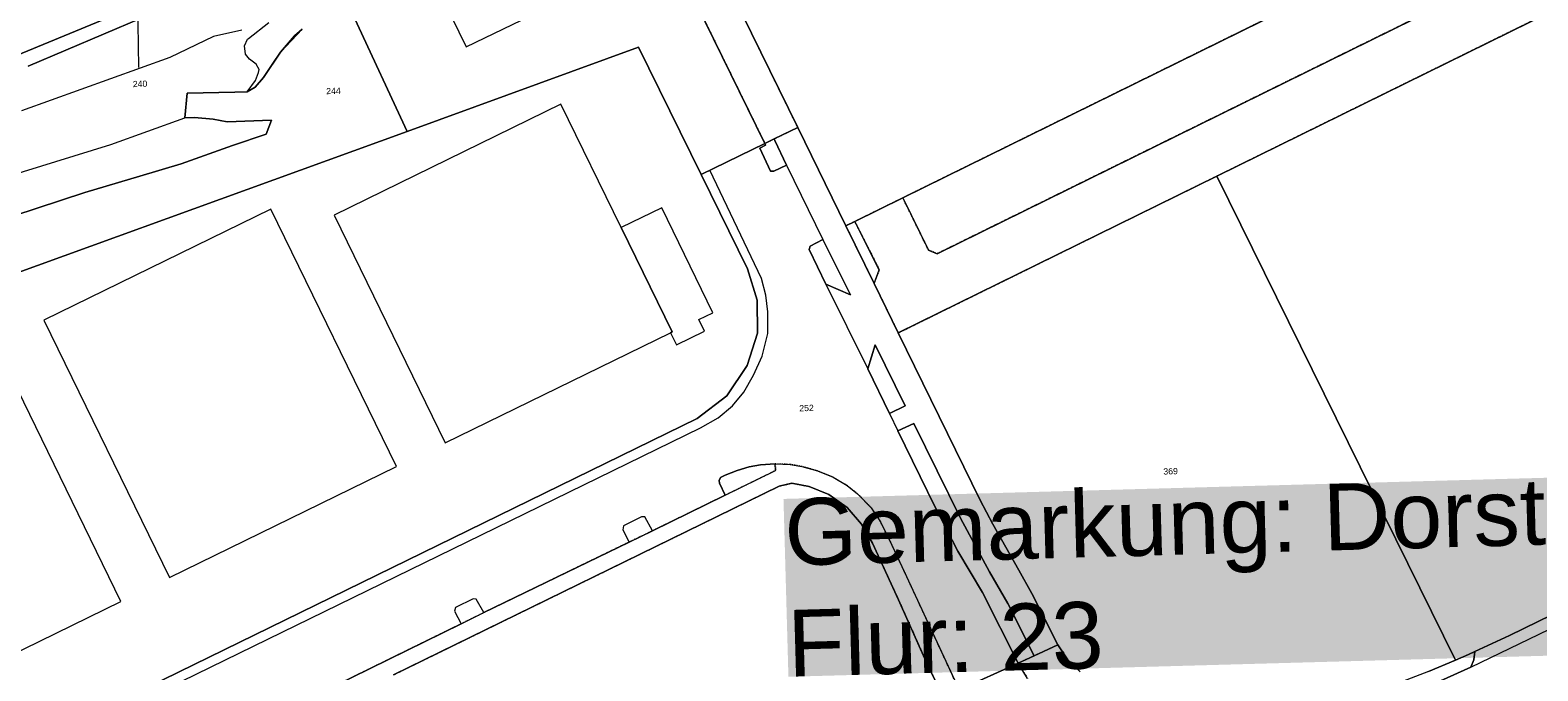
# Model space of a CAD drawing. Header units: millimetres. Extents: x -191 to 81095, y -508122 to 28741.
# Tile 140 of 251: x 5333 to 5502, y 10021 to 10093. Entities that reach past the tile are written whole.
import ezdxf

# ---------------------------------------------------------------- set-up
doc = ezdxf.new("R2010")
doc.units = ezdxf.units.MM
doc.linetypes.add('VE22-087 DB - VST Hervest-Dorsten ALK VA2736$0$1', pattern=[0])
doc.linetypes.add('VE22-087 DB - VST Hervest-Dorsten ALK VA2736$0$2', pattern=[0.16, 0.06, -0.1])
for name, color, linetype, lineweight in [('VE22-087 DB - VST Hervest-Dorsten ALK VA2736$0$AX_BauwerkImGewaesserbereich', 7, 'VE22-087 DB - VST Hervest-Dorsten ALK VA2736$0$1', 18), ('VE22-087 DB - VST Hervest-Dorsten ALK VA2736$0$AX_BauwerkOderAnlageFuerIndustrieUndGewerbe', 7, 'VE22-087 DB - VST Hervest-Dorsten ALK VA2736$0$1', 18), ('VE22-087 DB - VST Hervest-Dorsten ALK VA2736$0$AX_Flurstueck', 9, 'VE22-087 DB - VST Hervest-Dorsten ALK VA2736$0$1', 18), ('VE22-087 DB - VST Hervest-Dorsten ALK VA2736$0$AX_Gebaeude', 7, 'VE22-087 DB - VST Hervest-Dorsten ALK VA2736$0$1', 18), ('VE22-087 DB - VST Hervest-Dorsten ALK VA2736$0$AX_Gelaendekante', 7, 'VE22-087 DB - VST Hervest-Dorsten ALK VA2736$0$1', 18), ('VE22-087 DB - VST Hervest-Dorsten ALK VA2736$0$AX_IndustrieUndGewerbeflaeche', 7, 'VE22-087 DB - VST Hervest-Dorsten ALK VA2736$0$1', 18), ('VE22-087 DB - VST Hervest-Dorsten ALK VA2736$0$AX_StehendesGewaesser', 7, 'VE22-087 DB - VST Hervest-Dorsten ALK VA2736$0$1', 18), ('VE22-087 DB - VST Hervest-Dorsten ALK VA2736$0$AX_Strassenverkehr', 7, 'VE22-087 DB - VST Hervest-Dorsten ALK VA2736$0$1', 18), ('VE22-087 DB - VST Hervest-Dorsten ALK VA2736$0$AX_Strassenverkehrsanlage', 7, 'VE22-087 DB - VST Hervest-Dorsten ALK VA2736$0$1', 18), ('VE22-087 DB - VST Hervest-Dorsten ALK VA2736$0$AX_UnlandVegetationsloseFlaeche', 7, 'VE22-087 DB - VST Hervest-Dorsten ALK VA2736$0$1', 18), ('VE22-087 DB - VST Hervest-Dorsten ALK VA2736$0$AX_Vegetationsmerkmal', 7, 'VE22-087 DB - VST Hervest-Dorsten ALK VA2736$0$1', 18), ('VE22-087 DB - VST Hervest-Dorsten ALK VA2736$0$AX_Weg', 7, 'VE22-087 DB - VST Hervest-Dorsten ALK VA2736$0$1', 18), ('VE22-087 DB - VST Hervest-Dorsten ALK VA2736$0$Flurgrenzen', 9, 'VE22-087 DB - VST Hervest-Dorsten ALK VA2736$0$1', 18)]:
    doc.layers.add(name, color=color, linetype=linetype, lineweight=lineweight)
doc.layers.add('XREF ALK Kataster', color=251, linetype='Continuous')
doc.styles.add('VE22-087 DB - VST Hervest-Dorsten ALK VA2736$0$0', font='arial.ttf')

# ---------------------------------------------------------------- blocks, each defined once
blk = doc.blocks.new('VE22-087 DB - VST Hervest-Dorsten ALK VA2736')
at = {"layer": 'VE22-087 DB - VST Hervest-Dorsten ALK VA2736$0$AX_BauwerkOderAnlageFuerIndustrieUndGewerbe', "color": 7, "linetype": 'VE22-087 DB - VST Hervest-Dorsten ALK VA2736$0$1', "lineweight": 13, "ltscale": 0.5, "true_color": 0xf2ebe8}
blk.add_polyline3d([(5400.6, 10108.66, 0), (5378.78, 10098.09, 0), (5382.03, 10091.38, 0), (5403.87, 10101.95, 0)], close=True, dxfattribs=at)
at = {"layer": 'VE22-087 DB - VST Hervest-Dorsten ALK VA2736$0$AX_Flurstueck', "linetype": 'VE22-087 DB - VST Hervest-Dorsten ALK VA2736$0$1', "lineweight": 13, "ltscale": 0.5}
for points in [[(5511.9, 10114.2, 0), (5431.11, 10074.4, 0), (5425.72, 10071.74, 0), (5424.71, 10071.25, 0), (5427.89, 10064.75, 0), (5430.6, 10059.21, 0), (5466.4, 10076.85, 0), (5515.74, 10101.16, 0)], [(5538.97, 10044.57, 0), (5499.3, 10025.19, 0), (5495.41, 10023.38, 0), (5494.71, 10023.05, 0), (5493.22, 10022.42, 0), (5490.19, 10021.14, 0)], [(5451.06, 10021.12, 0), (5449.65, 10022.46, 0), (5448.54, 10024.13, 0), (5445.86, 10022.9, 0), (5444.08, 10022.09, 0), (5437.45, 10019.07, 0)], [(5345.07, 10099, 0), (5345.2, 10089.06, 0)], [(5373.87, 10020.77, 0), (5417.21, 10041.99, 0), (5418.63, 10042.31, 0), (5420.58, 10041.94, 0), (5422.8, 10041.04, 0), (5424.84, 10039.58, 0), (5426.47, 10037.72, 0), (5427.71, 10035.56, 0), (5430.63, 10029.21, 0), (5433.75, 10022.24, 0), (5435.65, 10018.25, 0)], [(5437.45, 10019.07, 0), (5444.08, 10022.09, 0), (5445.86, 10022.9, 0), (5448.54, 10024.13, 0), (5445.62, 10029.91, 0), (5444.17, 10032.54, 0), (5441.22, 10037.71, 0), (5439.79, 10040.4, 0), (5430.6, 10059.21, 0), (5427.89, 10064.75, 0), (5424.71, 10071.25, 0), (5419.3, 10082.32, 0), (5416.65, 10081.03, 0), (5415.6, 10080.52, 0), (5408.43, 10077.03, 0), (5413.65, 10066.42, 0), (5414.75, 10062.9, 0), (5414.78, 10059.18, 0), (5413.63, 10055.55, 0), (5411.35, 10052.15, 0), (5407.98, 10049.59, 0), (5323.93, 10008.48, 0)], [(5490.19, 10021.14, 0), (5493.22, 10022.42, 0), (5466.4, 10076.85, 0), (5430.6, 10059.21, 0), (5439.79, 10040.4, 0), (5441.22, 10037.71, 0), (5444.17, 10032.54, 0), (5445.62, 10029.91, 0), (5448.54, 10024.13, 0), (5449.65, 10022.46, 0), (5451.06, 10021.12, 0)], [(5435.65, 10018.25, 0), (5433.75, 10022.24, 0), (5430.63, 10029.21, 0), (5427.71, 10035.56, 0), (5426.47, 10037.72, 0), (5424.84, 10039.58, 0), (5422.8, 10041.04, 0), (5420.58, 10041.94, 0), (5418.63, 10042.31, 0), (5417.21, 10041.99, 0), (5373.87, 10020.77, 0)]]:
    blk.add_polyline3d(points, dxfattribs=at)
for points in [[(5511.9, 10114.2, 0), (5502.77, 10133.87, 0), (5484.26, 10125.29, 0), (5472.26, 10120.28, 0), (5424.88, 10101.76, 0), (5412, 10097.23, 0), (5419.3, 10082.32, 0), (5424.71, 10071.25, 0), (5425.72, 10071.74, 0), (5431.11, 10074.4, 0)], [(5406.91, 10122.68, 0), (5391.11, 10117.6, 0), (5326.62, 10095.72, 0), (5311.11, 10090.46, 0), (5312.03, 10084.54, 0), (5327.36, 10088.7, 0), (5390.24, 10114.69, 0), (5392.66, 10115.23, 0), (5395.19, 10114.96, 0), (5397.61, 10114.33, 0), (5399.7, 10112.97, 0), (5403.44, 10114.75, 0), (5404.41, 10119.19, 0)], [(5395.19, 10114.96, 0), (5392.66, 10115.23, 0), (5390.24, 10114.69, 0), (5327.36, 10088.7, 0), (5312.03, 10084.54, 0), (5312.12, 10083.97, 0), (5314.78, 10066.98, 0), (5315.83, 10060.28, 0), (5375.39, 10081.84, 0), (5401.39, 10091.33, 0), (5408.43, 10077.03, 0), (5415.6, 10080.52, 0), (5401.21, 10109.89, 0), (5399.7, 10112.97, 0), (5397.61, 10114.33, 0)], [(5403.44, 10114.75, 0), (5399.7, 10112.97, 0), (5401.21, 10109.89, 0), (5415.6, 10080.52, 0), (5416.65, 10081.03, 0), (5419.3, 10082.32, 0), (5412, 10097.23, 0)], [(5515.74, 10101.16, 0), (5466.4, 10076.85, 0), (5493.22, 10022.42, 0), (5494.71, 10023.05, 0), (5495.41, 10023.38, 0), (5499.3, 10025.19, 0), (5538.97, 10044.57, 0), (5535.9, 10050.86, 0), (5539.5, 10052.62, 0), (5519.17, 10094.15, 0)], [(5401.39, 10091.33, 0), (5375.39, 10081.84, 0), (5315.83, 10060.28, 0), (5312.53, 10059.09, 0), (5273.42, 10044.93, 0), (5231.16, 10029.49, 0), (5255.31, 9980.1, 0), (5259.5, 9976.77, 0), (5260.71, 9977.56, 0), (5320.68, 10006.9, 0), (5323.93, 10008.48, 0), (5407.98, 10049.59, 0), (5411.35, 10052.15, 0), (5413.63, 10055.55, 0), (5414.78, 10059.18, 0), (5414.75, 10062.9, 0), (5413.65, 10066.42, 0), (5408.43, 10077.03, 0)]]:
    blk.add_polyline3d(points, close=True, dxfattribs=at)
at = {"layer": 'VE22-087 DB - VST Hervest-Dorsten ALK VA2736$0$AX_Gebaeude', "color": 7, "linetype": 'VE22-087 DB - VST Hervest-Dorsten ALK VA2736$0$1', "lineweight": 13, "ltscale": 0.5}
for points in [[(5392.69, 10084.93, 0), (5367.18, 10072.45, 0), (5379.67, 10046.85, 0), (5404.99, 10059.22, 0), (5405.2, 10059.33, 0), (5399.47, 10071.05, 0)], [(5360.09, 10073.11, 0), (5334.56, 10060.64, 0), (5348.7, 10031.71, 0), (5374.21, 10044.19, 0)], [(5399.47, 10071.05, 0), (5405.2, 10059.33, 0), (5404.99, 10059.22, 0), (5405.67, 10057.88, 0), (5408.82, 10059.42, 0), (5408.17, 10060.72, 0), (5409.75, 10061.48, 0), (5404.01, 10073.28, 0)], [(5327.47, 10061.27, 0), (5301.95, 10048.79, 0), (5317.72, 10016.54, 0), (5343.23, 10029.03, 0)]]:
    blk.add_polyline3d(points, close=True, dxfattribs=at)
at = {"layer": 'VE22-087 DB - VST Hervest-Dorsten ALK VA2736$0$AX_Gelaendekante', "color": 18, "linetype": 'VE22-087 DB - VST Hervest-Dorsten ALK VA2736$0$1', "lineweight": 13, "ltscale": 0.5, "true_color": 0x520000}
for points in [[(5171.03, 10005.78, 0), (5170.56, 10007.43, 0), (5170.94, 10008.49, 0), (5172.45, 10009.81, 0), (5182.23, 10017.58, 0), (5184.63, 10020.84, 0), (5188.28, 10026.44, 0), (5191.27, 10030.37, 0), (5201.32, 10035.45, 0), (5213.87, 10040.49, 0), (5240.01, 10049.41, 0), (5261.43, 10055.56, 0), (5310.72, 10070.74, 0), (5314.03, 10071.76, 0), (5328.12, 10076.1, 0), (5342.1, 10080.38, 0), (5350.41, 10083.41, 0)], [(5360.14, 10083.14, 0), (5359.57, 10081.56, 0), (5355.76, 10080.28, 0), (5350.01, 10078.21, 0), (5345.35, 10076.82, 0), (5339.17, 10075, 0), (5314.97, 10067.05, 0)], [(5350.41, 10083.41, 0), (5351.48, 10083.43, 0), (5353.58, 10083.25, 0), (5355.18, 10082.95, 0), (5360.14, 10083.14, 0)]]:
    blk.add_polyline3d(points, dxfattribs=at)
at = {"layer": 'VE22-087 DB - VST Hervest-Dorsten ALK VA2736$0$AX_IndustrieUndGewerbeflaeche', "color": 253, "linetype": 'VE22-087 DB - VST Hervest-Dorsten ALK VA2736$0$1', "lineweight": 13, "ltscale": 0.5, "true_color": 0x999999}
for points in [[(5502.77, 10133.87, 0), (5484.26, 10125.29, 0), (5472.26, 10120.28, 0), (5424.88, 10101.76, 0), (5412, 10097.23, 0), (5419.3, 10082.32, 0), (5424.71, 10071.25, 0), (5425.72, 10071.74, 0), (5431.11, 10074.4, 0), (5511.9, 10114.2, 0)], [(5369.53, 10094.51, 0), (5375.39, 10081.84, 0), (5401.39, 10091.33, 0), (5408.43, 10077.03, 0), (5415.6, 10080.52, 0), (5401.21, 10109.89, 0)]]:
    blk.add_polyline3d(points, close=True, dxfattribs=at)
blk.add_polyline3d([(5435.65, 10018.25, 0), (5433.75, 10022.24, 0), (5430.63, 10029.21, 0), (5427.71, 10035.56, 0), (5426.47, 10037.72, 0), (5424.84, 10039.58, 0), (5422.8, 10041.04, 0), (5420.58, 10041.94, 0), (5418.63, 10042.31, 0), (5417.21, 10041.99, 0), (5373.87, 10020.77, 0)], dxfattribs=at)
at = {"layer": 'VE22-087 DB - VST Hervest-Dorsten ALK VA2736$0$AX_Strassenverkehr', "color": 253, "linetype": 'VE22-087 DB - VST Hervest-Dorsten ALK VA2736$0$1', "lineweight": 13, "ltscale": 0.5, "true_color": 0x999999}
for points in [[(5415.6, 10080.52, 0), (5415.69, 10080.33, 0), (5415.03, 10080, 0), (5416.24, 10077.41, 0), (5416.62, 10077.38, 0), (5418.05, 10078.07, 0), (5416.74, 10080.85, 0), (5416.65, 10081.03, 0)], [(5425.23, 10063.5, 0), (5422.13, 10069.7, 0), (5420.68, 10068.95, 0), (5420.58, 10068.59, 0), (5422.46, 10064.69, 0)], [(5422.13, 10069.7, 0), (5425.23, 10063.5, 0), (5422.46, 10064.69, 0), (5420.58, 10068.59, 0), (5420.68, 10068.95, 0)], [(5428, 10057.87, 0), (5427.19, 10055.16, 0), (5429.63, 10050.14, 0), (5431.39, 10051, 0)], [(5428, 10057.87, 0), (5431.39, 10051, 0), (5429.63, 10050.14, 0), (5427.19, 10055.16, 0)], [(5432.36, 10049.04, 0), (5430.57, 10048.2, 0), (5434.71, 10039.7, 0), (5437.29, 10034.68, 0), (5440.07, 10030.04, 0), (5444.08, 10022.09, 0), (5445.86, 10022.9, 0), (5442.91, 10028.79, 0), (5440.85, 10032.34, 0), (5437.61, 10038.4, 0)], [(5416.76, 10044.48, 0), (5415.13, 10044.39, 0), (5413.83, 10044.14, 0), (5412.48, 10043.76, 0), (5411.15, 10043.23, 0), (5410.63, 10042.96, 0), (5410.47, 10042.62, 0), (5410.49, 10042.31, 0), (5411.14, 10040.96, 0), (5416.82, 10043.74, 0)], [(5495.41, 10023.38, 0), (5494.71, 10023.05, 0), (5493.22, 10022.42, 0), (5490.19, 10021.14, 0), (5484.67, 10019.01, 0), (5479.06, 10016.62, 0), (5473.74, 10014.1, 0), (5474.42, 10012.72, 0), (5479.29, 10015.09, 0), (5484.67, 10017.46, 0), (5491.55, 10020.11, 0), (5494.97, 10021.63, 0), (5495.31, 10022.45, 0)]]:
    blk.add_polyline3d(points, close=True, dxfattribs=at)
at = {"layer": 'VE22-087 DB - VST Hervest-Dorsten ALK VA2736$0$AX_Strassenverkehrsanlage', "color": 7, "linetype": 'VE22-087 DB - VST Hervest-Dorsten ALK VA2736$0$1', "lineweight": 13, "ltscale": 0.5, "true_color": 0xf7f7f0}
for points in [[(5494.97, 10021.63, 0), (5525.66, 10036.46, 0), (5574.05, 10059.96, 0), (5617.15, 10080.92, 0), (5642.28, 10093.3, 0), (5648.86, 10097.26, 0), (5652.18, 10099.35, 0), (5654.48, 10100.88, 0), (5656.35, 10101.99, 0), (5660.48, 10103.89, 0)], [(5418.05, 10078.07, 0), (5422.13, 10069.7, 0)], [(5295.84, 9993.47, 0), (5342.09, 10016.15, 0), (5383.74, 10036.5, 0), (5408.36, 10048.55, 0), (5410.34, 10049.65, 0), (5411.97, 10051, 0), (5413.26, 10052.57, 0), (5414.34, 10054.46, 0), (5415.32, 10056.6, 0), (5415.94, 10059.14, 0), (5415.95, 10061.59, 0), (5415.71, 10063.47, 0), (5415.24, 10065.34, 0), (5409.43, 10077.52, 0)], [(5422.46, 10064.69, 0), (5427.19, 10055.16, 0)], [(5429.63, 10050.14, 0), (5430.57, 10048.2, 0)], [(5416.76, 10044.48, 0), (5418.44, 10044.43, 0), (5419.75, 10044.21, 0), (5421.54, 10043.7, 0), (5423.27, 10042.98, 0), (5424.87, 10042.05, 0), (5426.02, 10041.14, 0), (5427.57, 10039.56, 0), (5428.6, 10037.98, 0), (5429.63, 10035.93, 0), (5431.28, 10032.4, 0), (5437.45, 10019.07, 0)], [(5411.14, 10040.96, 0), (5402.99, 10036.97, 0)], [(5400.36, 10035.7, 0), (5384.03, 10027.77, 0)], [(5381.49, 10026.52, 0), (5365.13, 10018.48, 0)]]:
    blk.add_polyline3d(points, dxfattribs=at)
at = {"layer": 'VE22-087 DB - VST Hervest-Dorsten ALK VA2736$0$AX_Vegetationsmerkmal', "color": 7, "linetype": 'VE22-087 DB - VST Hervest-Dorsten ALK VA2736$0$1', "lineweight": 13, "ltscale": 0.5}
for points in [[(5525.47, 10120.89, 0), (5511.9, 10114.2, 0), (5431.11, 10074.4, 0), (5433.99, 10068.53, 0), (5434.97, 10068.12, 0), (5517.78, 10108.9, 0), (5520.15, 10107.93, 0), (5528.97, 10112.24, 0), (5529.1, 10113.28, 0)], [(5425.72, 10071.74, 0), (5424.71, 10071.25, 0), (5427.89, 10064.75, 0), (5428.47, 10066.32, 0)], [(5401.73, 10038.55, 0), (5399.71, 10037.53, 0), (5399.66, 10037.09, 0), (5400.36, 10035.7, 0), (5402.99, 10036.97, 0), (5402.12, 10038.55, 0)], [(5382.81, 10029.32, 0), (5380.84, 10028.35, 0), (5380.74, 10027.93, 0), (5381.49, 10026.52, 0), (5384.03, 10027.77, 0), (5383.16, 10029.29, 0)]]:
    blk.add_polyline3d(points, close=True, dxfattribs=at)
at = {"layer": 'VE22-087 DB - VST Hervest-Dorsten ALK VA2736$0$AX_Weg', "color": 7, "linetype": 'VE22-087 DB - VST Hervest-Dorsten ALK VA2736$0$2', "lineweight": 13, "ltscale": 0.5}
for points in [[(5517.78, 10108.9, 0), (5434.97, 10068.12, 0), (5433.99, 10068.53, 0), (5431.11, 10074.4, 0), (5425.72, 10071.74, 0), (5428.47, 10066.32, 0), (5427.89, 10064.75, 0), (5430.6, 10059.21, 0), (5466.4, 10076.85, 0), (5515.74, 10101.16, 0)], [(5373.87, 10020.77, 0), (5417.21, 10041.99, 0), (5418.63, 10042.31, 0), (5420.58, 10041.94, 0), (5422.8, 10041.04, 0), (5424.84, 10039.58, 0), (5426.47, 10037.72, 0), (5427.71, 10035.56, 0), (5430.63, 10029.21, 0), (5433.75, 10022.24, 0), (5435.65, 10018.25, 0)], [(5437.45, 10019.07, 0), (5431.28, 10032.4, 0), (5429.63, 10035.93, 0), (5428.6, 10037.98, 0), (5427.57, 10039.56, 0), (5426.02, 10041.14, 0), (5424.87, 10042.05, 0), (5423.27, 10042.98, 0), (5421.54, 10043.7, 0), (5419.75, 10044.21, 0), (5418.44, 10044.43, 0), (5416.76, 10044.48, 0), (5416.82, 10043.74, 0), (5411.14, 10040.96, 0), (5402.99, 10036.97, 0), (5400.36, 10035.7, 0), (5384.03, 10027.77, 0), (5381.49, 10026.52, 0), (5365.13, 10018.48, 0)], [(5451.06, 10021.12, 0), (5449.65, 10022.46, 0), (5448.54, 10024.13, 0), (5445.86, 10022.9, 0), (5444.08, 10022.09, 0), (5445.13, 10020.37, 0)]]:
    blk.add_polyline3d(points, dxfattribs=at)
for points in [[(5525.47, 10120.89, 0), (5511.9, 10114.2, 0), (5431.11, 10074.4, 0), (5433.99, 10068.53, 0), (5434.97, 10068.12, 0), (5517.78, 10108.9, 0), (5520.15, 10107.93, 0), (5528.97, 10112.24, 0), (5529.1, 10113.28, 0)], [(5403.44, 10114.75, 0), (5399.7, 10112.97, 0), (5401.21, 10109.89, 0), (5415.6, 10080.52, 0), (5416.65, 10081.03, 0), (5419.3, 10082.32, 0), (5412, 10097.23, 0)], [(5425.72, 10071.74, 0), (5424.71, 10071.25, 0), (5427.89, 10064.75, 0), (5428.47, 10066.32, 0)]]:
    blk.add_polyline3d(points, close=True, dxfattribs=at)
at = {"layer": 'VE22-087 DB - VST Hervest-Dorsten ALK VA2736$0$AX_Flurstueck', "char_height": 0.7, "attachment_point": 2, "rotation": 1.5895, "style": 'VE22-087 DB - VST Hervest-Dorsten ALK VA2736$0$0', "bg_fill": 3, "box_fill_scale": 1, "bg_fill_color": 256, "bg_fill_transparency": 0}
for s, insert in [('240', (5345.37, 10087.56)), ('244', (5367.11, 10086.77)), ('252', (5420.28, 10051.12)), ('369', (5461.2, 10044.01))]:
    blk.add_mtext(s, dxfattribs=dict(at, insert=insert))
at = {"layer": 'VE22-087 DB - VST Hervest-Dorsten ALK VA2736$0$AX_BauwerkImGewaesserbereich', "color": 253, "linetype": 'VE22-087 DB - VST Hervest-Dorsten ALK VA2736$0$1', "lineweight": 13, "ltscale": 0.5, "true_color": 0x999999}
for points in [[(5349.75, 10096.4, 0), (5332.8, 10089.22, 0)], [(5314.97, 10067.05, 0), (5339.17, 10075, 0), (5345.35, 10076.82, 0), (5350.01, 10078.21, 0), (5355.76, 10080.28, 0), (5359.57, 10081.56, 0), (5360.14, 10083.14, 0), (5355.18, 10082.95, 0), (5353.58, 10083.25, 0), (5351.48, 10083.43, 0), (5350.41, 10083.41, 0), (5350.68, 10086.15, 0), (5356.05, 10086.28, 0), (5357.42, 10086.3, 0), (5358.3, 10086.83, 0), (5359.24, 10087.91, 0), (5360.24, 10089.4, 0), (5361.15, 10090.79, 0), (5362.75, 10092.6, 0), (5363.59, 10093.37, 0)]]:
    blk.add_polyline3d(points, dxfattribs=at)
at = {"layer": 'VE22-087 DB - VST Hervest-Dorsten ALK VA2736$0$AX_Gelaendekante', "color": 18, "linetype": 'VE22-087 DB - VST Hervest-Dorsten ALK VA2736$0$1', "lineweight": 13, "ltscale": 0.5, "true_color": 0x520000}
for points in [[(5332.8, 10089.22, 0), (5349.75, 10096.4, 0)], [(5363.59, 10093.37, 0), (5361.15, 10090.79, 0), (5359.24, 10087.91, 0), (5358.3, 10086.83, 0), (5357.42, 10086.3, 0)], [(5357.42, 10086.3, 0), (5358.34, 10087.58, 0), (5358.68, 10088.48, 0), (5358.77, 10088.83, 0), (5358.42, 10089.41, 0), (5357.67, 10089.99, 0), (5357.22, 10090.54, 0), (5357.1, 10091.47, 0), (5357.45, 10092.22, 0), (5357.56, 10092.3, 0), (5359.85, 10094.12, 0)], [(5356.8, 10093.26, 0), (5353.63, 10092.55, 0), (5348.71, 10090.16, 0), (5332.07, 10084.17, 0)]]:
    blk.add_polyline3d(points, dxfattribs=at)
at = {"layer": 'VE22-087 DB - VST Hervest-Dorsten ALK VA2736$0$AX_IndustrieUndGewerbeflaeche', "color": 253, "linetype": 'VE22-087 DB - VST Hervest-Dorsten ALK VA2736$0$1', "lineweight": 13, "ltscale": 0.5, "true_color": 0x999999}
for points in [[(5490.19, 10021.14, 0), (5493.22, 10022.42, 0), (5494.71, 10023.05, 0), (5495.41, 10023.38, 0), (5499.3, 10025.19, 0), (5538.97, 10044.57, 0)], [(5515.74, 10101.16, 0), (5466.4, 10076.85, 0), (5430.6, 10059.21, 0), (5439.79, 10040.4, 0), (5441.22, 10037.71, 0), (5444.17, 10032.54, 0), (5445.62, 10029.91, 0), (5448.54, 10024.13, 0), (5449.65, 10022.46, 0), (5451.06, 10021.12, 0)]]:
    blk.add_polyline3d(points, dxfattribs=at)
blk.add_polyline3d([(5375.39, 10081.84, 0), (5315.83, 10060.28, 0), (5312.53, 10059.09, 0), (5273.42, 10044.93, 0), (5231.16, 10029.49, 0), (5255.31, 9980.1, 0), (5259.5, 9976.77, 0), (5260.71, 9977.56, 0), (5320.68, 10006.9, 0), (5323.93, 10008.48, 0), (5407.98, 10049.59, 0), (5411.35, 10052.15, 0), (5413.63, 10055.55, 0), (5414.78, 10059.18, 0), (5414.75, 10062.9, 0), (5413.65, 10066.42, 0), (5408.43, 10077.03, 0), (5401.39, 10091.33, 0)], close=True, dxfattribs=at)
at = {"layer": 'VE22-087 DB - VST Hervest-Dorsten ALK VA2736$0$AX_StehendesGewaesser', "color": 253, "linetype": 'VE22-087 DB - VST Hervest-Dorsten ALK VA2736$0$1', "lineweight": 13, "ltscale": 0.5, "true_color": 0x999999}
for points in [[(5349.75, 10096.4, 0), (5332.8, 10089.22, 0)], [(5314.97, 10067.05, 0), (5339.17, 10075, 0), (5345.35, 10076.82, 0), (5350.01, 10078.21, 0), (5355.76, 10080.28, 0), (5359.57, 10081.56, 0), (5360.14, 10083.14, 0), (5355.18, 10082.95, 0), (5353.58, 10083.25, 0), (5351.48, 10083.43, 0), (5350.41, 10083.41, 0), (5350.68, 10086.15, 0), (5356.05, 10086.28, 0), (5357.42, 10086.3, 0), (5358.3, 10086.83, 0), (5359.24, 10087.91, 0), (5360.24, 10089.4, 0), (5361.15, 10090.79, 0), (5362.75, 10092.6, 0), (5363.59, 10093.37, 0)]]:
    blk.add_polyline3d(points, dxfattribs=at)
at = {"layer": 'VE22-087 DB - VST Hervest-Dorsten ALK VA2736$0$AX_Strassenverkehr', "color": 253, "linetype": 'VE22-087 DB - VST Hervest-Dorsten ALK VA2736$0$1', "lineweight": 13, "ltscale": 0.5, "true_color": 0x999999}
for points in [[(5538.97, 10044.57, 0), (5499.3, 10025.19, 0), (5495.41, 10023.38, 0), (5495.31, 10022.45, 0), (5494.97, 10021.63, 0), (5491.55, 10020.11, 0)], [(5445.13, 10020.37, 0), (5444.08, 10022.09, 0), (5437.45, 10019.07, 0)], [(5365.13, 10018.48, 0), (5381.49, 10026.52, 0), (5384.03, 10027.77, 0), (5400.36, 10035.7, 0), (5402.99, 10036.97, 0), (5411.14, 10040.96, 0), (5410.49, 10042.31, 0), (5410.47, 10042.62, 0), (5410.63, 10042.96, 0), (5411.15, 10043.23, 0), (5412.48, 10043.76, 0), (5413.83, 10044.14, 0), (5415.13, 10044.39, 0), (5416.76, 10044.48, 0), (5418.44, 10044.43, 0), (5419.75, 10044.21, 0), (5421.54, 10043.7, 0), (5423.27, 10042.98, 0), (5424.87, 10042.05, 0), (5426.02, 10041.14, 0), (5427.57, 10039.56, 0), (5428.6, 10037.98, 0), (5429.63, 10035.93, 0), (5431.28, 10032.4, 0), (5437.45, 10019.07, 0), (5444.08, 10022.09, 0), (5440.07, 10030.04, 0), (5437.29, 10034.68, 0), (5434.71, 10039.7, 0), (5430.57, 10048.2, 0), (5432.36, 10049.04, 0), (5437.61, 10038.4, 0), (5440.85, 10032.34, 0), (5442.91, 10028.79, 0), (5445.86, 10022.9, 0), (5448.54, 10024.13, 0), (5445.62, 10029.91, 0), (5444.17, 10032.54, 0), (5441.22, 10037.71, 0), (5439.79, 10040.4, 0), (5430.6, 10059.21, 0), (5427.89, 10064.75, 0), (5424.71, 10071.25, 0), (5419.3, 10082.32, 0), (5416.65, 10081.03, 0), (5416.74, 10080.85, 0), (5418.05, 10078.07, 0), (5416.62, 10077.38, 0), (5416.24, 10077.41, 0), (5415.03, 10080, 0), (5415.69, 10080.33, 0), (5415.6, 10080.52, 0), (5408.43, 10077.03, 0), (5413.65, 10066.42, 0), (5414.75, 10062.9, 0), (5414.78, 10059.18, 0), (5413.63, 10055.55, 0), (5411.35, 10052.15, 0), (5407.98, 10049.59, 0), (5323.93, 10008.48, 0)]]:
    blk.add_polyline3d(points, dxfattribs=at)
at = {"layer": 'VE22-087 DB - VST Hervest-Dorsten ALK VA2736$0$AX_UnlandVegetationsloseFlaeche', "color": 253, "linetype": 'VE22-087 DB - VST Hervest-Dorsten ALK VA2736$0$1', "lineweight": 13, "ltscale": 0.5, "true_color": 0x999999}
for points in [[(5326.62, 10095.72, 0), (5311.11, 10090.46, 0), (5307.8, 10089.39, 0), (5302.34, 10086.81, 0), (5289.43, 10080.71, 0), (5280.11, 10077.43, 0), (5261.04, 10070.7, 0), (5181.49, 10047.31, 0), (5162.13, 10043.08, 0), (5137.85, 10027.92, 0), (5116.1, 10010.35, 0), (5103.16, 9998.52, 0), (5142.31, 9972.13, 0), (5157.79, 9950.2, 0), (5164.9, 9952.95, 0), (5200.22, 9966.63, 0), (5192.98, 10015.54, 0), (5231.16, 10029.49, 0), (5273.42, 10044.93, 0), (5312.53, 10059.09, 0), (5315.83, 10060.28, 0), (5375.39, 10081.84, 0), (5369.53, 10094.51, 0)], [(5363.59, 10093.37, 0), (5362.75, 10092.6, 0), (5361.15, 10090.79, 0), (5360.24, 10089.4, 0), (5359.24, 10087.91, 0), (5358.3, 10086.83, 0), (5357.42, 10086.3, 0), (5356.05, 10086.28, 0), (5350.68, 10086.15, 0), (5350.41, 10083.41, 0), (5351.48, 10083.43, 0), (5353.58, 10083.25, 0), (5355.18, 10082.95, 0), (5360.14, 10083.14, 0), (5359.57, 10081.56, 0), (5355.76, 10080.28, 0), (5350.01, 10078.21, 0), (5345.35, 10076.82, 0), (5339.17, 10075, 0), (5314.97, 10067.05, 0)], [(5332.8, 10089.22, 0), (5349.75, 10096.4, 0)]]:
    blk.add_polyline3d(points, dxfattribs=at)
at = {"layer": 'VE22-087 DB - VST Hervest-Dorsten ALK VA2736$0$AX_Vegetationsmerkmal', "color": 7, "linetype": 'VE22-087 DB - VST Hervest-Dorsten ALK VA2736$0$1', "lineweight": 13, "ltscale": 0.5}
blk.add_polyline3d([(5327.36, 10088.7, 0), (5390.24, 10114.69, 0)], dxfattribs=at)
at = {"layer": 'VE22-087 DB - VST Hervest-Dorsten ALK VA2736$0$Flurgrenzen', "insert": (5417.7, 10040.55), "char_height": 7.5, "attachment_point": 1, "rotation": 1.5895, "style": 'VE22-087 DB - VST Hervest-Dorsten ALK VA2736$0$0', "bg_fill": 1, "box_fill_scale": 1, "bg_fill_color": 7, "bg_fill_true_color": 16777215, "bg_fill_transparency": 0}
blk.add_mtext('Gemarkung: Dorsten\\PFlur: 23', dxfattribs=at)

msp = doc.modelspace()

# ---------------------------------------------------------------- block references
at = {"layer": 'XREF ALK Kataster', "color": 251}
msp.add_blockref('VE22-087 DB - VST Hervest-Dorsten ALK VA2736', (0, 0), dxfattribs=at)

doc.saveas('drawing.dxf')
